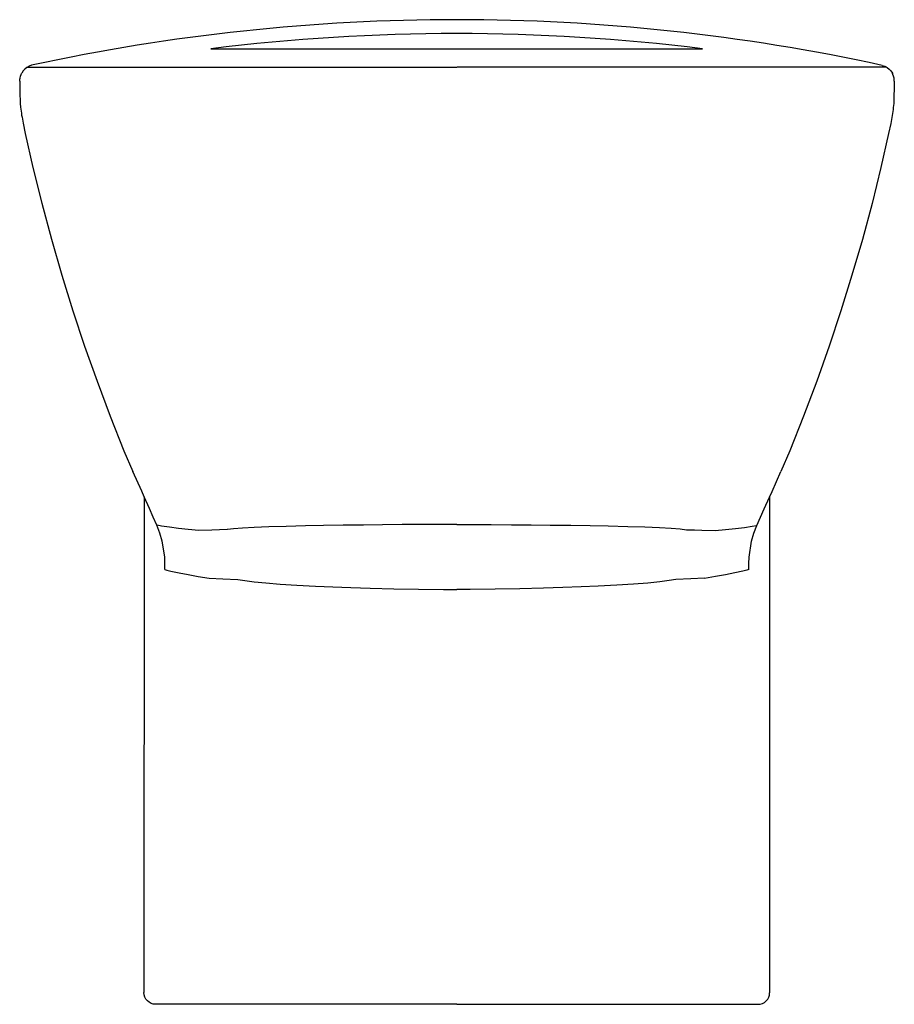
# Model space of a CAD drawing. Header units: millimetres. Extents: x 188.975 to 189.353, y 155.508 to 155.933.
import ezdxf

# ---------------------------------------------------------------- set-up
doc = ezdxf.new("R2010")
doc.units = ezdxf.units.MM
doc.layers.add('SANINDUSA', color=3, linetype='Continuous')

msp = doc.modelspace()

# ---------------------------------------------------------------- linework, layer by layer
at = {"layer": 'SANINDUSA'}
for p, q in [((189.05781, 155.92023), (189.27005, 155.92023)), ((188.97852, 155.91229), (189.16401, 155.91229)), ((189.34959, 155.91224), (189.1641, 155.91229)), ((188.97527, 155.90619), (188.97522, 155.90176)), ((189.029, 155.72666), (189.02888, 155.51257)), ((189.29905, 155.72662), (189.29911, 155.51253)), ((189.05879, 155.50757), (189.03388, 155.50757)), ((189.07132, 155.50757), (189.05879, 155.50757)), ((189.07132, 155.50757), (189.05879, 155.50757)), ((189.16401, 155.50757), (189.07132, 155.50757)), ((189.16398, 155.50757), (189.25666, 155.50754)), ((189.25666, 155.50754), (189.2692, 155.50754)), ((189.25666, 155.50754), (189.2692, 155.50754)), ((189.2692, 155.50754), (189.2941, 155.50753))]:
    msp.add_line(p, q, dxfattribs=at)
at = {"layer": 'SANINDUSA', "flags": 128}
for points in [[(188.98035, 155.91313), (188.9793, 155.91274), (188.97833, 155.91219), (188.97745, 155.91148), (188.97671, 155.91065), (188.9761, 155.90971), (188.97604, 155.90958)], [(189.34776, 155.91308), (189.34891, 155.91274), (189.34988, 155.91219), (189.35075, 155.91148), (189.3515, 155.91065), (189.35211, 155.90971), (189.35217, 155.90958)], [(188.97527, 155.90619), (188.97527, 155.90653), (188.97528, 155.90667), (188.97528, 155.90681), (188.97531, 155.90708), (188.97538, 155.90761), (188.97556, 155.90837), (188.97586, 155.9092), (188.97604, 155.90958)], [(189.35294, 155.90619), (189.35294, 155.90653), (189.35293, 155.90667), (189.35292, 155.90681), (189.3529, 155.90708), (189.35283, 155.90761), (189.35265, 155.90837), (189.35235, 155.9092), (189.35217, 155.90958)], [(189.029, 155.72666), (189.02791, 155.7291), (189.02407, 155.73769)], [(189.29905, 155.72662), (189.30014, 155.72906), (189.30398, 155.73765)], [(189.03448, 155.71441), (189.0329, 155.71797), (189.03127, 155.72161), (189.029, 155.72666)], [(189.29357, 155.71437), (189.29515, 155.71793), (189.29678, 155.72157), (189.29905, 155.72662)], [(189.03789, 155.69529), (189.03789, 155.69533), (189.03794, 155.69803), (189.03783, 155.70074), (189.03677, 155.70756), (189.03578, 155.71102), (189.03448, 155.71441)], [(189.05253, 155.71221), (189.04793, 155.71262), (189.04374, 155.71307), (189.03987, 155.71357), (189.03643, 155.7141), (189.0346, 155.71443)], [(189.164, 155.71482), (189.164, 155.71482), (189.15792, 155.7148), (189.14915, 155.71476), (189.14046, 155.7147), (189.13196, 155.71463), (189.12373, 155.71454), (189.11487, 155.71443), (189.10646, 155.7143), (189.09862, 155.71415), (189.09025, 155.71394), (189.08282, 155.71371), (189.07647, 155.71345), (189.0715, 155.71318), (189.06762, 155.71287), (189.06491, 155.71255)], [(189.16404, 155.71482), (189.16404, 155.71482), (189.17013, 155.7148), (189.1789, 155.71475), (189.18759, 155.71469), (189.19609, 155.71462), (189.20431, 155.71453), (189.21318, 155.71442), (189.22159, 155.71428), (189.22943, 155.71413), (189.2378, 155.71392), (189.24523, 155.71369), (189.25157, 155.71343), (189.25655, 155.71315), (189.26042, 155.71285), (189.26314, 155.71252)], [(189.27551, 155.71218), (189.28011, 155.71259), (189.2843, 155.71303), (189.28818, 155.71353), (189.29162, 155.71407), (189.29345, 155.71439)], [(189.29015, 155.69526), (189.29015, 155.6953), (189.2901, 155.69799), (189.29021, 155.7007), (189.29128, 155.70753), (189.29227, 155.71098), (189.29357, 155.71437)], [(189.06484, 155.71256), (189.06484, 155.71256), (189.06146, 155.71246), (189.05824, 155.71237), (189.05253, 155.71221)], [(189.26321, 155.71253), (189.26321, 155.71253), (189.26659, 155.71243), (189.26981, 155.71234), (189.27551, 155.71218)], [(189.03789, 155.69529), (189.03876, 155.69508), (189.04052, 155.69466), (189.04402, 155.69389), (189.04798, 155.6931), (189.05229, 155.69232), (189.05703, 155.69154), (189.05703, 155.69154)], [(189.29015, 155.69526), (189.28928, 155.69505), (189.28752, 155.69462), (189.28402, 155.69385), (189.28006, 155.69307), (189.27575, 155.69229), (189.27101, 155.69151), (189.27101, 155.69151)], [(189.05703, 155.69155), (189.06294, 155.69132), (189.06948, 155.69104), (189.06948, 155.69104)], [(189.06948, 155.69104), (189.07238, 155.69059), (189.07643, 155.69003), (189.08157, 155.6895), (189.08777, 155.68903), (189.09495, 155.68858), (189.10299, 155.68818), (189.11039, 155.68786), (189.1183, 155.68757), (189.1266, 155.68731), (189.13684, 155.68705), (189.14746, 155.68684), (189.15825, 155.68668), (189.164, 155.68662)], [(189.25856, 155.69101), (189.25566, 155.69057), (189.25161, 155.69001), (189.24647, 155.68947), (189.24027, 155.689), (189.23308, 155.68856), (189.22505, 155.68816), (189.21765, 155.68784), (189.20974, 155.68756), (189.20144, 155.6873), (189.1912, 155.68704), (189.18058, 155.68684), (189.16979, 155.68668), (189.16403, 155.68662)], [(189.27101, 155.69152), (189.2651, 155.69129), (189.25856, 155.69102), (189.25856, 155.69102)], [(189.03388, 155.50757), (189.03292, 155.50766), (189.03198, 155.50794), (189.03112, 155.5084), (189.03036, 155.50902), (189.02973, 155.50978), (189.02927, 155.51064), (189.02898, 155.51158), (189.02888, 155.51257)], [(189.2941, 155.50753), (189.29506, 155.50762), (189.296, 155.5079), (189.29687, 155.50836), (189.29763, 155.50898), (189.29826, 155.50974), (189.29872, 155.5106), (189.29901, 155.51154), (189.29911, 155.51253)]]:
    msp.add_lwpolyline(points, dxfattribs=at)
for points in [[(189.35294, 155.90619), (189.35272, 155.89658), (189.35252, 155.89493, -0.021957), (189.35139, 155.88799), (189.35048, 155.88366), (189.34713, 155.86891), (189.34331, 155.85347), (189.33915, 155.83792), (189.33467, 155.82245), (189.3299, 155.80707), (189.32482, 155.79178), (189.31945, 155.77661), (189.31377, 155.76153), (189.30781, 155.74657), (189.30398, 155.73765)], [(188.97522, 155.90176), (188.97538, 155.89663), (188.97558, 155.89498, 0.021957), (188.97671, 155.88805), (188.97762, 155.88371), (188.98096, 155.86897), (188.98477, 155.85352), (188.98894, 155.83797), (188.99341, 155.8225), (188.99818, 155.80712), (189.00325, 155.79183), (189.00862, 155.77665), (189.01429, 155.76158), (189.02025, 155.74661), (189.02407, 155.73769)]]:
    msp.add_lwpolyline(points, format="xyb", dxfattribs=at)
at = {"layer": 'SANINDUSA'}
for radius, start, end in [(0.86666, 77.75376, 102.22942), (0.86066, 82.91745, 97.08255)]:
    msp.add_arc((189.16393, 155.06614), radius, start, end, dxfattribs=at)

doc.saveas('drawing.dxf')
